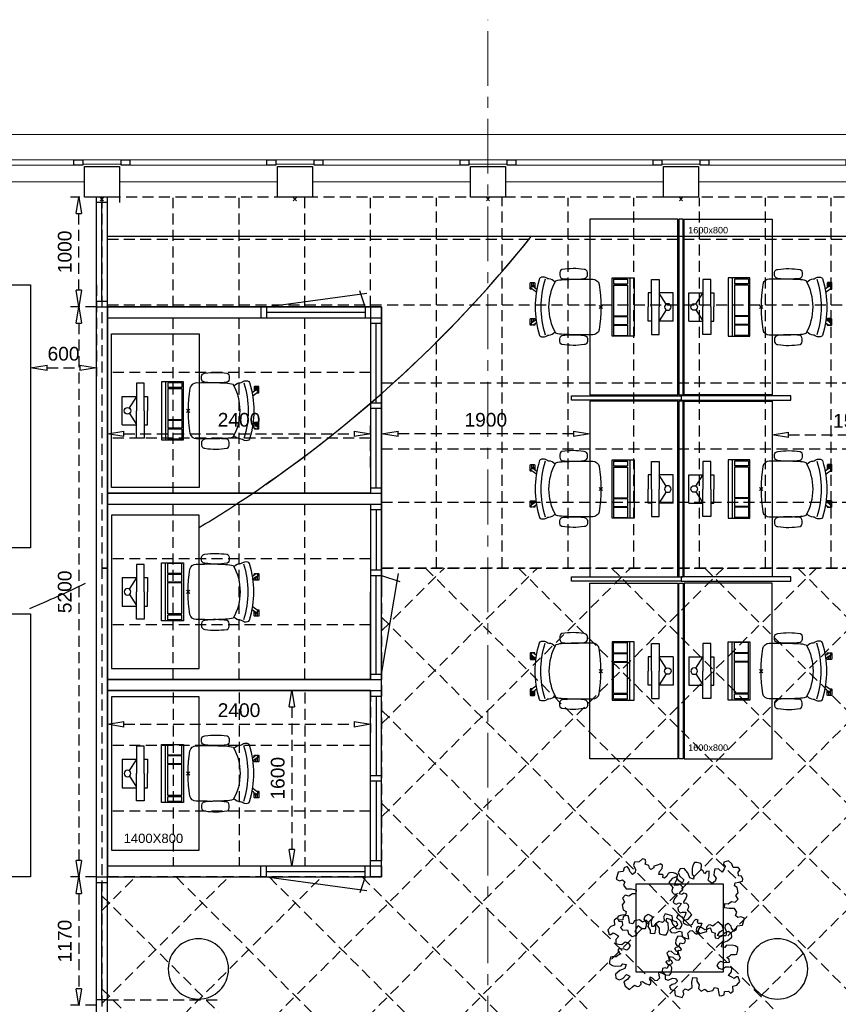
# Model space of a CAD drawing. Header units: millimetres. Extents: x 274596 to 660162, y 141333 to 298920.
# Tile 145 of 165: x 583452 to 590916, y 164143 to 173122. Entities that reach past the tile are written whole.
import ezdxf

# ---------------------------------------------------------------- set-up
doc = ezdxf.new("R2010")
doc.units = ezdxf.units.MM
doc.header["$LTSCALE"] = 400
doc.header["$PDMODE"] = 3
doc.header["$PDSIZE"] = 15
doc.linetypes.add('CENTER', pattern=[2, 1.25, -0.25, 0.25, -0.25])
doc.linetypes.add('HIDDEN', pattern=[0.375, 0.25, -0.125])
for name, color, linetype in [('-gd', 2, 'Continuous'), ('-ve', 2, 'HIDDEN'), ('inlay', 6, 'Continuous'), ('inr', 4, 'Continuous'), ('plafond', 255, 'HIDDEN'), ('plant', 114, 'Continuous'), ('plat', 5, 'Continuous'), ('sona-s008_ip0', 7, 'Continuous'), ('stramien', 1, 'CENTER'), ('symbol', 1, 'Continuous'), ('timmerwerk-ge', 150, 'Continuous'), ('timmerwerk-ve', 8, 'HIDDEN')]:
    doc.layers.add(name, color=color, linetype=linetype)
for name, color, linetype, lineweight in [('Buitenkozijnen', 140, 'Continuous', 15), ('mat-beton (ihwg)', 5, 'Continuous', 25), ('None', 7, 'Continuous', 9)]:
    doc.layers.add(name, color=color, linetype=linetype, lineweight=lineweight)
doc.styles.add('Arial', font='arial.ttf', dxfattribs={"height": 211.666667})
doc.styles.get("Standard").update_dxf_attribs({"font": 'arial.ttf'})
doc.dimstyles.new('CAL-N1-050-25', dxfattribs={"dimscale": 50, "dimtxt": 2.5, "dimasz": 3, "dimexe": 1.5, "dimexo": 0, "dimgap": 0.3, "dimtad": 0, "dimdec": 4, "dimrnd": 1, "dimdsep": 46, "dimtxsty": 'Standard', "dimblk": 'CLOSED', "dimcen": 0, "dimdle": 1.25, "dimclrt": 249, "dimadec": 0, "dimazin": 0, "dimtfac": 0.9, "dimtdec": 4, "dimtix": 1, "dimtmove": 0, "dimatfit": 3, "dimldrblk": 'CLOSED', "dimfxl": 1, "dimtvp": 1, "dimtolj": 1, "dimtzin": 0, "dimarcsym": 0})

# ---------------------------------------------------------------- blocks, each defined once
blk = doc.blocks.new('Kolom 280x320')
at = {"layer": 'mat-beton (ihwg)', "lineweight": 25}
blk.add_lwpolyline([(-300, 160), (-20, 160), (-20, -160), (-300, -160)], close=True, dxfattribs=at)
at = {"layer": 'None', "color": 92, "linetype": 'Continuous', "lineweight": 5}
blk.add_point((0, 0), dxfattribs=at)
blk = doc.blocks.new('Kolom O 550')
at = {"layer": 'mat-beton (ihwg)', "lineweight": 25}
blk.add_circle((0, 0), 275, dxfattribs=at)
blk = doc.blocks.new('Gevelpui best 1410 (2D)')
at = {"layer": 'Buitenkozijnen', "lineweight": 15}
for p, q in [((-260, 0), (-260, -1410)), ((-260, 0), (-210, 0)), ((-210, 0), (-210, -1410)), ((-260, -1410), (-210, -1410))]:
    blk.add_line(p, q, dxfattribs=at)
at = {"layer": 'Buitenkozijnen', "color": 92, "lineweight": 25}
for points in [[(-260, 0), (-210, 0), (-210, -80), (-260, -80)], [(-260, -1330), (-210, -1330), (-210, -1410), (-260, -1410)]]:
    blk.add_lwpolyline(points, close=True, dxfattribs=at)
at = {"layer": 'None', "color": 43, "linetype": 'Continuous', "lineweight": 9}
blk.add_line((-410, 15), (-410, -1425), dxfattribs=at)
blk = doc.blocks.new('SONA-S008_B2')
at = {"layer": '-gd'}
blk.add_open_spline([(-253, -509.5), (-87.8, -560.2), (87.8, -560.2), (253, -509.5)], degree=3, dxfattribs=at)
for points in [[(-206.6, -15.8), (-79.4, 5.3), (79.6, 5.3), (206.6, -15.8)], [(-253, -272.1), (-257.1, -206.8), (-252.1, -139.2), (-253, -73.9)], [(-253, -73.9), (-253.4, -51.6), (-233.1, -20.2), (-206.6, -15.8)], [(206.6, -15.8), (233.1, -20.2), (253.4, -51.6), (253, -73.9)], [(253, -73.9), (252.1, -139.2), (257.1, -206.8), (253, -272.1)], [(-342.5, -153.6), (-353.5, -221.1), (-351.5, -287.6), (-342.5, -355.4)], [(-325.3, -126.1), (-337, -131.7), (-340.4, -140.8), (-342.5, -153.6)], [(-277.9, -126.1), (-287.8, -121.3), (-315.3, -121.3), (-325.3, -126.1)], [(-260.7, -153.6), (-262.7, -140.8), (-266.2, -131.7), (-277.9, -126.1)], [(-260.7, -355.4), (-251.6, -287.6), (-249.7, -221.1), (-260.7, -153.6)], [(260.6, -355.4), (251.6, -287.6), (249.7, -221.1), (260.6, -153.6)], [(260.6, -153.6), (262.7, -140.8), (266.2, -131.7), (277.9, -126.1)], [(277.9, -126.1), (287.8, -121.3), (315.3, -121.3), (325.3, -126.1)], [(325.3, -126.1), (337, -131.7), (340.4, -140.8), (342.5, -153.6)], [(342.5, -153.6), (353.4, -221.1), (351.5, -287.6), (342.5, -355.4)], [(-342.5, -355.4), (-341.5, -363), (-333.6, -369.9), (-326.1, -371.8)], [(-277, -371.8), (-269.5, -369.9), (-261.7, -363), (-260.7, -355.4)], [(-250.7, -332.5), (-253.1, -331.7), (-255.4, -330.9), (-257.6, -330.2)], [(-255.2, -303.9), (-254.1, -304.3), (-252.9, -304.7), (-251.7, -305.1)], [(-238.9, -411.5), (-253, -365.7), (-250.2, -318.7), (-253, -272.1)], [(253, -272.1), (250.2, -318.7), (253, -365.7), (238.9, -411.5)], [(256.9, -323.2), (255, -323.8), (253.1, -324.4), (251, -325.1)], [(251.9, -297.7), (252.9, -297.4), (253.8, -297.1), (254.7, -296.8)], [(277, -371.8), (269.5, -369.9), (261.7, -363), (260.6, -355.4)], [(342.5, -355.4), (341.5, -363), (333.6, -369.9), (326.1, -371.8)], [(-326.1, -371.8), (-310.3, -375.7), (-292.8, -375.7), (-277, -371.8)], [(-227.3, -418.1), (-247.1, -436.6), (-255.7, -455.2), (-255.5, -473.7)], [(238.9, -411.5), (95.4, -494.5), (-95.5, -494.5), (-238.9, -411.5)], [(255.5, -473.7), (255.7, -455.2), (247.1, -436.6), (227.3, -418.1)], [(326.1, -371.8), (310.3, -375.7), (292.8, -375.7), (277, -371.8)], [(-272.1, -515.2), (-274.4, -533.8), (-273.7, -555.7), (-258.6, -560.1)], [(-255.5, -473.7), (-255.4, -489), (-270.3, -500.1), (-272.1, -515.2)], [(272.1, -515.2), (270.3, -500.1), (255.4, -489), (255.5, -473.7)], [(258.6, -560.1), (273.7, -555.6), (274.4, -533.8), (272.1, -515.2)], [(-258.6, -560.1), (-77.4, -613.6), (78.8, -613.6), (258.6, -560.1)], [(-222.4, -606.9), (-222.4, -604.9), (-220.7, -603.3), (-218.7, -603.3)], [(-222.4, -615.1), (-222.4, -615.1), (-222.4, -606.9), (-222.4, -606.9)], [(-218.8, -615.1), (-218.8, -615.1), (-222.4, -615.1), (-222.4, -615.1)], [(-222.4, -629.9), (-222.4, -629.9), (-222.4, -618.1), (-222.4, -618.1)], [(-222.4, -618.1), (-222.4, -618.1), (-198.5, -618.1), (-198.5, -618.1)], [(-198.5, -615.1), (-198.5, -615.1), (-218.8, -615.1), (-218.8, -615.1)], [(-218.7, -603.3), (-218.7, -603.3), (-192, -603.3), (-176.8, -603.3)], [(-198.5, -618.1), (-198.5, -618.1), (-198.5, -615.1), (-198.5, -615.1)], [(-198.5, -615.1), (-198.5, -615.1), (-186.7, -615.2), (-186.7, -615.2)], [(-198.5, -618.1), (-198.5, -618.1), (-189.1, -618.2), (-187.1, -618.2)], [(-182.7, -633.4), (-188.4, -629.2), (-189.7, -621.1), (-185.5, -615.4)], [(-185.4, -615.2), (-186.2, -615.2), (-186.7, -615.2), (-186.7, -615.2)], [(-186.7, -615.2), (-186.7, -615.2), (-186.7, -616.4), (-186.7, -617.3)], [(-185.5, -615.4), (-185.5, -615.4), (-176.5, -602.9), (-162.6, -583.8)], [(-134.5, -588.9), (-152.4, -613.6), (-164.7, -630.5), (-164.7, -630.5)], [(-162.8, -628), (-162.8, -629.2), (-162.8, -630.1), (-162.8, -630.1)], [(106.4, -606.6), (106.4, -604.6), (108, -603), (110, -603)], [(106.4, -614.8), (106.4, -614.8), (106.4, -606.6), (106.4, -606.6)], [(110.1, -614.8), (110.1, -614.8), (106.4, -614.8), (106.4, -614.8)], [(106.4, -629.7), (106.4, -629.7), (106.4, -617.8), (106.4, -617.8)], [(106.4, -617.8), (106.4, -617.8), (130.3, -617.8), (130.3, -617.8)], [(110, -603), (110, -603), (115.6, -603), (123.1, -603)], [(130.3, -614.8), (130.3, -614.8), (110.1, -614.8), (110.1, -614.8)], [(143.1, -630.4), (143.1, -630.4), (131.8, -614.9), (115.2, -592)], [(130.3, -617.8), (130.3, -617.8), (130.3, -614.8), (130.3, -614.8)], [(130.3, -614.8), (130.3, -614.8), (130.9, -614.8), (131.7, -614.8)], [(130.3, -617.8), (130.3, -617.8), (131.9, -617.8), (133.9, -617.8)], [(143.7, -587.5), (156, -604.4), (163.9, -615.2), (163.9, -615.2)], [(154.9, -602.9), (159.4, -602.9), (162.3, -602.9), (162.3, -602.9)], [(163.9, -615.2), (168.1, -621), (166.8, -629.1), (161.1, -633.2)], [(162.3, -602.9), (164.4, -602.9), (166, -604.6), (166, -606.6)], [(166, -614.8), (166, -614.8), (164.6, -614.8), (163.5, -614.8)], [(165.3, -617.8), (165.8, -617.8), (166, -617.8), (166, -617.8)], [(166, -606.6), (166, -606.6), (166, -614.8), (166, -614.8)], [(166, -617.8), (166, -617.8), (166, -618.6), (166, -619.9)], [(166, -625.7), (166, -627.8), (166, -629.6), (166, -629.6)], [(-222.5, -641.1), (-222.5, -641.1), (-222.4, -632.9), (-222.4, -632.9)], [(-218.8, -644.8), (-220.8, -644.8), (-222.5, -643.1), (-222.5, -641.1)], [(-198.6, -630), (-198.6, -630), (-222.4, -629.9), (-222.4, -629.9)], [(-222.4, -632.9), (-222.4, -632.9), (-218.8, -632.9), (-218.8, -632.9)], [(-218.8, -632.9), (-218.8, -632.9), (-198.6, -633), (-198.6, -633)], [(-166.5, -644.9), (-166.5, -644.9), (-218.8, -644.8), (-218.8, -644.8)], [(-198.6, -633), (-198.6, -633), (-198.6, -630), (-198.6, -630)], [(-198.6, -630), (-198.6, -630), (-186.7, -630), (-186.7, -630)], [(-198.6, -633), (-198.6, -633), (-186.7, -633), (-186.7, -633)], [(-185.9, -630), (-186.4, -630), (-186.7, -630), (-186.7, -630)], [(-186.7, -630), (-186.7, -630), (-186.7, -633), (-186.7, -633)], [(-186.7, -633), (-186.7, -633), (-185.3, -633), (-183.1, -633)], [(-164.7, -630.5), (-168.8, -636.2), (-176.9, -637.5), (-182.7, -633.4)], [(-182.7, -633.4), (-182.7, -633.4), (-182.7, -633.4), (-182.7, -633.4)], [(-167.1, -633), (-166.7, -633), (-166.5, -633), (-166.5, -633)], [(-166.5, -633), (-166.5, -633), (-162.9, -633.1), (-162.9, -633.1)], [(-162.9, -641.3), (-162.9, -643.3), (-164.5, -644.9), (-166.5, -644.9)], [(-162.8, -630.1), (-162.8, -630.1), (-163.4, -630.1), (-164.4, -630)], [(-162.9, -633.1), (-162.9, -633.1), (-162.9, -641.3), (-162.9, -641.3)], [(130.3, -629.6), (130.3, -629.6), (106.4, -629.7), (106.4, -629.7)], [(106.4, -640.9), (106.4, -640.9), (106.4, -632.7), (106.4, -632.7)], [(106.4, -632.7), (106.4, -632.7), (110.1, -632.7), (110.1, -632.7)], [(110.1, -644.5), (108.1, -644.5), (106.5, -642.9), (106.4, -640.9)], [(110.1, -632.7), (110.1, -632.7), (130.3, -632.6), (130.3, -632.6)], [(162.4, -644.4), (162.4, -644.4), (110.1, -644.5), (110.1, -644.5)], [(130.3, -632.6), (130.3, -632.6), (130.3, -629.6), (130.3, -629.6)], [(130.3, -629.6), (130.3, -629.6), (142.1, -629.6), (142.1, -629.6)], [(130.3, -632.6), (130.3, -632.6), (142.2, -632.6), (142.2, -632.6)], [(142.5, -629.6), (142.3, -629.6), (142.1, -629.6), (142.1, -629.6)], [(142.1, -629.6), (142.1, -629.6), (142.2, -632.6), (142.2, -632.6)], [(142.2, -632.6), (142.2, -632.6), (143.3, -632.6), (145.1, -632.6)], [(161.1, -633.2), (155.3, -637.4), (147.2, -636.1), (143.1, -630.4)], [(161.1, -633.2), (161.1, -633.2), (161.1, -633.2), (161.1, -633.2)], [(161.8, -632.6), (162.2, -632.6), (162.4, -632.6), (162.4, -632.6)], [(162.4, -632.6), (162.4, -632.6), (166, -632.6), (166, -632.6)], [(166, -640.8), (166, -642.8), (164.4, -644.4), (162.4, -644.4)], [(166, -629.6), (166, -629.6), (165.4, -629.6), (164.4, -629.6)], [(166, -632.6), (166, -632.6), (166, -640.8), (166, -640.8)]]:
    blk.add_open_spline(points, degree=3)
at = {"layer": 'sona-s008_ip0'}
blk.add_point((0, 0), dxfattribs=at)
blk = doc.blocks.new('SYMB-CMP4_B2')
for p, q in [((-130, 558.1), (130, 558.1)), ((-130, 558.1), (-130, 428.1)), ((130, 558.1), (130, 428.1)), ((-25.3, 491.9), (-125, 428.1)), ((25.3, 491.9), (125, 428.1)), ((-250, 358.1), (-250, 428.1)), ((-250, 428.1), (0, 428.1)), ((250, 428.1), (0, 428.1)), ((250, 358.1), (250, 428.1)), ((0, 358.1), (-250, 358.1)), ((-130, 358.1), (-130, 328.1)), ((-130, 328.1), (0, 328.1)), ((0, 358.1), (250, 358.1)), ((130, 328.1), (0, 328.1)), ((130, 358.1), (130, 328.1)), ((265, 200), (-265, 200)), ((-265, 200), (-265, 0)), ((265, 0), (265, 200)), ((265, 162.9), (-265, 162.9)), ((-166.8, 141.5), (-259.7, 141.5)), ((-259.7, 12.9), (-259.7, 141.5)), ((-166.8, 12.9), (-166.8, 141.5)), ((-88, 141.5), (-159.1, 141.5)), ((-159.1, 12.9), (-159.1, 141.5)), ((-88, 12.9), (-88, 141.5)), ((200.4, 141.5), (-81.5, 141.5)), ((-81.5, 12.9), (-81.5, 141.5)), ((200.4, 12.9), (200.4, 141.5)), ((254.7, 141.5), (212.3, 141.5)), ((212.3, 12.9), (212.3, 141.5)), ((254.7, 12.9), (254.7, 141.5)), ((-265, 0), (265, 0)), ((-166.8, 12.9), (-259.7, 12.9)), ((-88, 12.9), (-159.1, 12.9)), ((200.4, 12.9), (-81.5, 12.9)), ((254.7, 12.9), (212.3, 12.9))]:
    blk.add_line(p, q)
blk.add_circle((0, 508.1), 30)
blk = doc.blocks.new('SYMB-BM02_B2')
at = {"layer": 'plant'}
blk.add_lwpolyline([(98, 356), (66, 371), (46, 367), (23, 344), (26, 317), (5, 314), (-27, 337), (-68, 353), (-84, 340), (-93, 315), (-77, 290), (-84, 262), (-106, 274), (-134, 301), (-166, 298), (-190, 273), (-184, 246), (-181, 209), (-209, 214), (-256, 237), (-302, 241), (-315, 221), (-325, 198), (-329, 157), (-315, 134), (-286, 119), (-263, 95), (-270, 73), (-298, 80), (-306, 68), (-307, 29), (-341, 38), (-375, 66), (-406, 70), (-427, 48), (-413, 13), (-402, -28), (-381, -27), (-361, -62), (-377, -76), (-407, -84), (-423, -126), (-448, -119), (-475, -126), (-482, -158), (-448, -194), (-447, -249), (-411, -258), (-363, -237), (-327, -242), (-307, -272), (-338, -303), (-366, -308), (-398, -333), (-381, -365), (-338, -377), (-336, -406), (-332, -436), (-252, -458), (-234, -418), (-243, -383), (-220, -358), (-184, -372), (-140, -344), (-141, -283), (-132, -230), (-84, -233), (-86, -271), (-59, -312), (-68, -354), (-36, -386), (7, -361), (39, -388), (98, -377), (116, -344), (153, -351), (160, -393), (171, -436), (193, -440), (228, -426), (230, -390), (275, -385), (300, -408), (328, -386), (326, -329), (369, -315), (403, -276), (387, -222), (366, -221), (339, -240), (312, -226), (275, -205), (309, -165), (312, -121), (278, -112), (241, -110), (205, -137), (171, -126), (146, -92), (166, -59), (184, -44), (228, -57), (285, -55), (282, -25), (255, -2), (285, 14), (305, 34), (353, 32), (371, 38), (382, 84), (382, 111), (350, 130), (317, 139), (248, 136), (232, 114), (194, 121), (209, 166), (266, 187), (314, 230), (310, 274), (271, 296), (232, 280), (187, 233), (150, 251), (176, 290), (219, 319), (203, 365), (155, 404), (121, 376), (98, 356)], dxfattribs=at)
blk = doc.blocks.new('_CLOSED')
at = {"color": 0, "linetype": 'ByBlock'}
for p, q in [((-1, 0.167), (0, 0)), ((-1, 0.167), (-1, -0.167)), ((0, 0), (-1, -0.167))]:
    blk.add_line(p, q, dxfattribs=at)
blk = doc.blocks.new('*D1719')
at = {"layer": '-ve', "color": 0, "lineweight": -2, "transparency": 16777216}
for p, q in [((143822.3, 23933.7), (143822.3, 23551.2)), ((146222.3, 23933.7), (146222.3, 23551.2)), ((143972.3, 23626.2), (146072.3, 23626.2))]:
    blk.add_line(p, q, dxfattribs=at)
at = {"layer": 'Defpoints', "color": 0, "transparency": 16777216}
for p in [(143822.3, 23933.7), (146222.3, 23933.7), (146222.3, 23626.2)]:
    blk.add_point(p, dxfattribs=at)
at = {"layer": '-ve', "color": 0, "lineweight": -2, "transparency": 16777216, "xscale": 150, "yscale": 150, "zscale": 150, "rotation": 180}
blk.add_blockref('_CLOSED', (143822.3, 23626.2), dxfattribs=at)
at = {"layer": '-ve', "color": 0, "lineweight": -2, "transparency": 16777216, "xscale": 150, "yscale": 150, "zscale": 150}
blk.add_blockref('_CLOSED', (146222.3, 23626.2), dxfattribs=at)
at = {"layer": '-ve', "color": 249, "transparency": 16777216, "insert": (145022.3, 23753.9), "char_height": 125, "attachment_point": 5}
blk.add_mtext('\\A1;2400', dxfattribs=at)
blk = doc.blocks.new('*D1720')
at = {"layer": '-ve', "color": 0, "lineweight": -2, "transparency": 16777216}
for p, q in [((145406.5, 23933.7), (145578.3, 23933.7)), ((145503.3, 23783.7), (145503.3, 22483.7)), ((145406.5, 22333.7), (145578.3, 22333.7))]:
    blk.add_line(p, q, dxfattribs=at)
at = {"layer": 'Defpoints', "color": 0, "transparency": 16777216}
for p in [(145406.5, 23933.7), (145406.5, 22333.7), (145503.3, 22333.7)]:
    blk.add_point(p, dxfattribs=at)
at = {"layer": '-ve', "color": 0, "lineweight": -2, "transparency": 16777216, "xscale": 150, "yscale": 150, "zscale": 150}
for p, rotation in [((145503.3, 23933.7), 90), ((145503.3, 22333.7), 270)]:
    blk.add_blockref('_CLOSED', p, dxfattribs=dict(at, rotation=rotation))
at = {"layer": '-ve', "color": 249, "transparency": 16777216, "insert": (145375.7, 23133.7), "char_height": 125, "attachment_point": 5, "rotation": 90}
blk.add_mtext('\\A1;1600', dxfattribs=at)
blk = doc.blocks.new('*D1721')
at = {"layer": '-ve', "color": 0, "lineweight": -2, "transparency": 16777216}
for p, q in [((143822.3, 25966.8), (143822.3, 26349.4)), ((146222.3, 25966.8), (146222.3, 26349.4)), ((143972.3, 26274.4), (146072.3, 26274.4))]:
    blk.add_line(p, q, dxfattribs=at)
at = {"layer": 'Defpoints', "color": 0, "transparency": 16777216}
for p in [(146222.3, 26274.4), (143822.3, 25966.8), (146222.3, 25966.8)]:
    blk.add_point(p, dxfattribs=at)
at = {"layer": '-ve', "color": 0, "lineweight": -2, "transparency": 16777216, "xscale": 150, "yscale": 150, "zscale": 150, "rotation": 180}
blk.add_blockref('_CLOSED', (143822.3, 26274.4), dxfattribs=at)
at = {"layer": '-ve', "color": 0, "lineweight": -2, "transparency": 16777216, "xscale": 150, "yscale": 150, "zscale": 150}
blk.add_blockref('_CLOSED', (146222.3, 26274.4), dxfattribs=at)
at = {"layer": '-ve', "color": 249, "transparency": 16777216, "insert": (145022.3, 26402), "char_height": 125, "attachment_point": 5}
blk.add_mtext('\\A1;2400', dxfattribs=at)
blk = doc.blocks.new('*D1722')
at = {"layer": '-ve', "color": 0, "lineweight": -2, "transparency": 16777216}
for p, q in [((143722.3, 27433.7), (143486.3, 27433.7)), ((143561.3, 27283.7), (143561.3, 22383.7)), ((143722.3, 22233.7), (143486.3, 22233.7))]:
    blk.add_line(p, q, dxfattribs=at)
at = {"layer": 'Defpoints', "color": 0, "transparency": 16777216}
for p in [(143722.3, 27433.7), (143561.3, 22233.7), (143722.3, 22233.7)]:
    blk.add_point(p, dxfattribs=at)
at = {"layer": '-ve', "color": 0, "lineweight": -2, "transparency": 16777216, "xscale": 150, "yscale": 150, "zscale": 150}
for p, rotation in [((143561.3, 27433.7), 90), ((143561.3, 22233.7), 270)]:
    blk.add_blockref('_CLOSED', p, dxfattribs=dict(at, rotation=rotation))
at = {"layer": '-ve', "color": 249, "transparency": 16777216, "insert": (143433.7, 24833.7), "char_height": 125, "attachment_point": 5, "rotation": 90}
blk.add_mtext('\\A1;5200', dxfattribs=at)
blk = doc.blocks.new('*D1723')
at = {"layer": '-ve', "color": 0, "lineweight": -2, "transparency": 16777216}
for p, q in [((143722.3, 28434.2), (143486.3, 28434.2)), ((143561.3, 27583.7), (143561.3, 28284.2)), ((143722.3, 27433.7), (143486.3, 27433.7))]:
    blk.add_line(p, q, dxfattribs=at)
at = {"layer": 'Defpoints', "color": 0, "transparency": 16777216}
for p in [(143561.3, 28434.2), (143722.3, 28434.2), (143722.3, 27433.7)]:
    blk.add_point(p, dxfattribs=at)
at = {"layer": '-ve', "color": 0, "lineweight": -2, "transparency": 16777216, "xscale": 150, "yscale": 150, "zscale": 150}
for p, rotation in [((143561.3, 28434.2), 90), ((143561.3, 27433.7), 270)]:
    blk.add_blockref('_CLOSED', p, dxfattribs=dict(at, rotation=rotation))
at = {"layer": '-ve', "color": 249, "transparency": 16777216, "insert": (143433.7, 27934), "char_height": 125, "attachment_point": 5, "rotation": 90}
blk.add_mtext('\\A1;1000', dxfattribs=at)
blk = doc.blocks.new('*D1725')
at = {"layer": '-ve', "color": 0, "lineweight": -2, "transparency": 16777216}
for p, q in [((143122.3, 27633.7), (143122.3, 26801.5)), ((143722.3, 27633.7), (143722.3, 26801.5)), ((143272.3, 26876.5), (143572.3, 26876.5))]:
    blk.add_line(p, q, dxfattribs=at)
at = {"layer": 'Defpoints', "color": 0, "transparency": 16777216}
for p in [(143122.3, 27633.7), (143722.3, 27633.7), (143722.3, 26876.5)]:
    blk.add_point(p, dxfattribs=at)
at = {"layer": '-ve', "color": 0, "lineweight": -2, "transparency": 16777216, "xscale": 150, "yscale": 150, "zscale": 150, "rotation": 180}
blk.add_blockref('_CLOSED', (143122.3, 26876.5), dxfattribs=at)
at = {"layer": '-ve', "color": 0, "lineweight": -2, "transparency": 16777216, "xscale": 150, "yscale": 150, "zscale": 150}
blk.add_blockref('_CLOSED', (143722.3, 26876.5), dxfattribs=at)
at = {"layer": '-ve', "color": 249, "transparency": 16777216, "insert": (143422.3, 27004.2), "char_height": 125, "attachment_point": 5}
blk.add_mtext('\\A1;600', dxfattribs=at)
blk = doc.blocks.new('*D1726')
at = {"layer": '-ve', "color": 0, "lineweight": -2, "transparency": 16777216}
for p, q in [((143722.3, 27433.7), (143486.3, 27433.7)), ((143561.3, 27283.7), (143561.3, 22383.7)), ((143722.3, 22233.7), (143486.3, 22233.7))]:
    blk.add_line(p, q, dxfattribs=at)
at = {"layer": 'Defpoints', "color": 0, "transparency": 16777216}
for p in [(143722.3, 27433.7), (143561.3, 22233.7), (143722.3, 22233.7)]:
    blk.add_point(p, dxfattribs=at)
at = {"layer": '-ve', "color": 0, "lineweight": -2, "transparency": 16777216, "xscale": 150, "yscale": 150, "zscale": 150}
for p, rotation in [((143561.3, 27433.7), 90), ((143561.3, 22233.7), 270)]:
    blk.add_blockref('_CLOSED', p, dxfattribs=dict(at, rotation=rotation))
at = {"layer": '-ve', "color": 249, "transparency": 16777216, "insert": (143433.7, 24833.7), "char_height": 125, "attachment_point": 5, "rotation": 90}
blk.add_mtext('\\A1;5200', dxfattribs=at)
blk = doc.blocks.new('*D1727')
at = {"layer": '-ve', "color": 0, "lineweight": -2, "transparency": 16777216}
for p, q in [((143722.3, 28434.2), (143486.3, 28434.2)), ((143561.3, 27583.7), (143561.3, 28284.2)), ((143722.3, 27433.7), (143486.3, 27433.7))]:
    blk.add_line(p, q, dxfattribs=at)
at = {"layer": 'Defpoints', "color": 0, "transparency": 16777216}
for p in [(143561.3, 28434.2), (143722.3, 28434.2), (143722.3, 27433.7)]:
    blk.add_point(p, dxfattribs=at)
at = {"layer": '-ve', "color": 0, "lineweight": -2, "transparency": 16777216, "xscale": 150, "yscale": 150, "zscale": 150}
for p, rotation in [((143561.3, 28434.2), 90), ((143561.3, 27433.7), 270)]:
    blk.add_blockref('_CLOSED', p, dxfattribs=dict(at, rotation=rotation))
at = {"layer": '-ve', "color": 249, "transparency": 16777216, "insert": (143433.7, 27933.9), "char_height": 125, "attachment_point": 5, "rotation": 90}
blk.add_mtext('\\A1;1000', dxfattribs=at)
blk = doc.blocks.new('*D1728')
at = {"layer": '-ve', "color": 0, "lineweight": -2, "transparency": 16777216}
for p, q in [((143722.3, 22233.7), (143486.3, 22233.7)), ((143561.3, 22083.7), (143561.3, 21214.1)), ((143722.3, 21064.1), (143486.3, 21064.1))]:
    blk.add_line(p, q, dxfattribs=at)
at = {"layer": 'Defpoints', "color": 0, "transparency": 16777216}
for p in [(143722.3, 22233.7), (143561.3, 21064.1), (143722.3, 21064.1)]:
    blk.add_point(p, dxfattribs=at)
at = {"layer": '-ve', "color": 0, "lineweight": -2, "transparency": 16777216, "xscale": 150, "yscale": 150, "zscale": 150}
for p, rotation in [((143561.3, 22233.7), 90), ((143561.3, 21064.1), 270)]:
    blk.add_blockref('_CLOSED', p, dxfattribs=dict(at, rotation=rotation))
at = {"layer": '-ve', "color": 249, "transparency": 16777216, "insert": (143433.7, 21648.9), "char_height": 125, "attachment_point": 5, "rotation": 90}
blk.add_mtext('\\A1;1170', dxfattribs=at)
blk = doc.blocks.new('*D1732')
at = {"layer": '-ve', "color": 0, "lineweight": -2, "transparency": 16777216}
for p, q in [((143122.3, 27633.7), (143122.3, 26801.5)), ((143722.3, 27633.7), (143722.3, 26801.5)), ((143272.3, 26876.5), (143572.3, 26876.5))]:
    blk.add_line(p, q, dxfattribs=at)
at = {"layer": 'Defpoints', "color": 0, "transparency": 16777216}
for p in [(143122.3, 27633.7), (143722.3, 27633.7), (143722.3, 26876.5)]:
    blk.add_point(p, dxfattribs=at)
at = {"layer": '-ve', "color": 0, "lineweight": -2, "transparency": 16777216, "xscale": 150, "yscale": 150, "zscale": 150, "rotation": 180}
blk.add_blockref('_CLOSED', (143122.3, 26876.5), dxfattribs=at)
at = {"layer": '-ve', "color": 0, "lineweight": -2, "transparency": 16777216, "xscale": 150, "yscale": 150, "zscale": 150}
blk.add_blockref('_CLOSED', (143722.3, 26876.5), dxfattribs=at)
at = {"layer": '-ve', "color": 249, "transparency": 16777216, "insert": (143422.3, 27004.1), "char_height": 125, "attachment_point": 5}
blk.add_mtext('\\A1;600', dxfattribs=at)
blk = doc.blocks.new('*D1733')
at = {"layer": '-ve', "color": 0, "lineweight": -2, "transparency": 16777216}
for p, q in [((149882.3, 26321.7), (149882.3, 26190.1)), ((151382.3, 26321.7), (151382.3, 26190.1)), ((150032.3, 26265.1), (151232.3, 26265.1))]:
    blk.add_line(p, q, dxfattribs=at)
at = {"layer": 'Defpoints', "color": 0, "transparency": 16777216}
for p in [(149882.3, 26321.7), (151382.3, 26321.7), (151382.3, 26265.1)]:
    blk.add_point(p, dxfattribs=at)
at = {"layer": '-ve', "color": 0, "lineweight": -2, "transparency": 16777216, "xscale": 150, "yscale": 150, "zscale": 150, "rotation": 180}
blk.add_blockref('_CLOSED', (149882.3, 26265.1), dxfattribs=at)
at = {"layer": '-ve', "color": 0, "lineweight": -2, "transparency": 16777216, "xscale": 150, "yscale": 150, "zscale": 150}
blk.add_blockref('_CLOSED', (151382.3, 26265.1), dxfattribs=at)
at = {"layer": '-ve', "color": 249, "transparency": 16777216, "insert": (150632.3, 26392.7), "char_height": 125, "attachment_point": 5}
blk.add_mtext('\\A1;1500', dxfattribs=at)
blk = doc.blocks.new('*D1734')
at = {"layer": '-ve', "color": 0, "lineweight": -2, "transparency": 16777216}
for p, q in [((146322.3, 26349.9), (146322.3, 26199.4)), ((148222.3, 26349.9), (148222.3, 26199.4)), ((148072.3, 26274.4), (146472.3, 26274.4))]:
    blk.add_line(p, q, dxfattribs=at)
at = {"layer": 'Defpoints', "color": 0, "transparency": 16777216}
for p in [(146322.3, 26349.9), (148222.3, 26349.9), (146322.3, 26274.4)]:
    blk.add_point(p, dxfattribs=at)
at = {"layer": '-ve', "color": 0, "lineweight": -2, "transparency": 16777216, "xscale": 150, "yscale": 150, "zscale": 150}
for p, rotation in [((146322.3, 26274.4), 180.0000000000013), ((148222.3, 26274.4), 1.358912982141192e-12)]:
    blk.add_blockref('_CLOSED', p, dxfattribs=dict(at, rotation=rotation))
at = {"layer": '-ve', "color": 249, "transparency": 16777216, "insert": (147272.3, 26402), "char_height": 125, "attachment_point": 5}
blk.add_mtext('\\A1;1900', dxfattribs=at)
blk = doc.blocks.new('plat02')
at = {"layer": 'Buitenkozijnen', "color": 43, "linetype": 'Continuous', "lineweight": 9, "flags": 128}
blk.add_lwpolyline([(175, 15718.78315), (175, 15738.78315), (27490, 15738.78315), (27490, 15508.82378)], dxfattribs=at)
at = {"layer": 'Buitenkozijnen', "lineweight": 15}
for points in [[(8625, 15468.78315), (8625, 15508.82378), (8975, 15508.82378), (8975, 15468.78315)], [(10385, 15468.78315), (10385, 15508.82378), (10735, 15508.82378), (10735, 15468.78315)], [(12145, 15468.78315), (12145, 15508.82378), (12495, 15508.82378), (12495, 15468.78315)], [(13905, 15468.78315), (13905, 15508.82378), (14255, 15508.82378), (14255, 15468.78315)]]:
    blk.add_lwpolyline(points, close=True, dxfattribs=at)
at = {"layer": 'inlay'}
blk.add_line((27120, 14808.82378), (8850, 14808.82378), dxfattribs=at)
for centre, start, end in [((3740.47083, 21992.60535), 303.218115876, 321.320875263), ((3740.47083, 21992.60535), 304.753720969, 321.320875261), ((3740.47083, 21992.60535), 301.14592237, 303.869456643), ((3640.47083, 21992.60535), 293.064986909, 295.836694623)]:
    blk.add_arc(centre, 11494.81798, start, end, dxfattribs=at)
at = {"layer": 'inr'}
for points in [[(14050, 13366.10944), (14050, 14966.10944), (13250, 14966.10944), (13250, 13366.10944)], [(14060, 14966.10944), (14060, 13366.10944), (14100, 13366.10944), (14100, 14966.10944)], [(14110, 13366.10944), (14110, 14966.10944), (14910, 14966.10944), (14910, 13366.10944)], [(8885.81435, 12520.00288), (8885.81435, 13920.00288), (9685.81435, 13920.00288), (9685.81435, 12520.00288)], [(13080, 13356.10944), (14080, 13356.10944), (14080, 13316.10944), (13080, 13316.10944)], [(14050, 11706.10944), (14050, 13306.10944), (13250, 13306.10944), (13250, 11706.10944)], [(14060, 13306.10944), (14060, 11706.10944), (14100, 11706.10944), (14100, 13306.10944)], [(15080, 13356.10944), (14080, 13356.10944), (14080, 13316.10944), (15080, 13316.10944)], [(14110, 11706.10944), (14110, 13306.10944), (14910, 13306.10944), (14910, 11706.10944)], [(8885.81435, 12268.34888), (8885.81435, 10868.34888), (9685.81435, 10868.34888), (9685.81435, 12268.34888)], [(13080, 11706.10944), (14080, 11706.10944), (14080, 11666.10944), (13080, 11666.10944)], [(15080, 11706.10944), (14080, 11706.10944), (14080, 11666.10944), (15080, 11666.10944)], [(14050, 11646.10944), (14050, 10046.10944), (13250, 10046.10944), (13250, 11646.10944)], [(14060, 10046.10944), (14060, 11646.10944), (14100, 11646.10944), (14100, 10046.10944)], [(14110, 11646.10944), (14110, 10046.10944), (14910, 10046.10944), (14910, 11646.10944)], [(8885.81435, 10612.34888), (8885.81435, 9212.34888), (9685.81435, 9212.34888), (9685.81435, 10612.34888)], [(14468.02748, 8102.67064), (14468.02748, 8902.67064), (13668.02748, 8902.67064), (13668.02748, 8102.67064)]]:
    blk.add_lwpolyline(points, close=True, dxfattribs=at)
at = {"layer": 'plat'}
for p, q in [((8750, 2298.74251), (8750, 15168.78315)), ((8850, 15118.78315), (8750, 15118.78315)), ((8850, 15118.78315), (8750, 15118.78315)), ((8850, 15118.74251), (8750, 15118.74251)), ((8800, 14218.34888), (8800, 15118.78315)), ((8800, 14218.30825), (8800, 15118.74251)), ((8850, 2298.74251), (8850, 15168.78315)), ((10300, 14168.34888), (11215.27788, 14293.40747)), ((11200, 14168.34888), (11151.98073, 14312.32648)), ((8750, 14218.34888), (8850, 14218.34888)), ((8750, 14218.30825), (8850, 14218.30825)), ((8750, 14168.34888), (11350, 14168.34888)), ((8750, 14168.30825), (11350, 14168.30825)), ((10250, 14168.34888), (10250, 14068.34888)), ((10300, 14168.34888), (10300, 14068.34888)), ((10300, 14118.34888), (11200, 14118.34888)), ((11200, 14168.34888), (11200, 14068.34888)), ((11250, 14168.34888), (11250, 12468.34888)), ((11250, 14168.34888), (11250, 12468.34888)), ((11350, 14168.34888), (11350, 11568.34888)), ((8850, 14068.34888), (11350, 14068.34888)), ((11250, 14018.34888), (11350, 14018.34888)), ((11300, 13293.34888), (11300, 14018.34888)), ((11250, 13293.34888), (11350, 13293.34888)), ((11250, 13243.34888), (11350, 13243.34888)), ((11300, 12518.34888), (11300, 13243.34888)), ((11250, 12518.34888), (11350, 12518.34888)), ((11250, 12518.34888), (11350, 12518.34888)), ((8850, 12468.34888), (11350, 12468.34888)), ((8850, 12368.34888), (11350, 12368.34888)), ((11250, 12368.34888), (11250, 11568.34888)), ((11250, 12318.34888), (11350, 12318.34888)), ((11300, 12318.34888), (11300, 11768.34888)), ((11250, 11768.34888), (11350, 11768.34888)), ((11250, 11718.34888), (11350, 11718.34888)), ((11300, 10818.34888), (11300, 11718.34888)), ((11350, 10818.34888), (11503.47938, 11735.55341)), ((11350, 11718.34888), (11515.57582, 11663.42628)), ((11250, 10768.34888), (11250, 11568.34888)), ((11350, 8968.34888), (11350, 11568.34888)), ((11250, 10818.34888), (11350, 10818.34888)), ((8850, 10768.34888), (11350, 10768.34888)), ((8850, 10668.34888), (11350, 10668.34888)), ((11250, 8968.34888), (11250, 10668.34888)), ((11250, 10618.34888), (11350, 10618.34888)), ((11300, 10618.34888), (11300, 9893.34888)), ((11250, 9893.34888), (11350, 9893.34888)), ((11250, 9843.34888), (11350, 9843.34888)), ((11300, 9843.34888), (11300, 9118.34888)), ((11250, 9118.34888), (11350, 9118.34888)), ((8850, 9068.34888), (11350, 9068.34888)), ((10250, 8968.34888), (10250, 9068.34888)), ((10300, 8968.34888), (10300, 9068.34888)), ((10300, 9018.34888), (11200, 9018.34888)), ((11200, 8968.34888), (11200, 9068.34888)), ((8750, 8968.34888), (11350, 8968.34888)), ((8750, 8918.34888), (8850, 8918.34888)), ((8800, 7848.74251), (8800, 8918.30825)), ((10300, 8968.34888), (11215.27788, 8843.2903)), ((11200, 8968.34888), (11151.98073, 8824.37129)), ((8850, 7848.74251), (8750, 7848.74251))]:
    blk.add_line(p, q, dxfattribs=at)
at = {"layer": 'plat', "lineweight": 0}
for centre in [(9680, 8128.78315), (14960, 8128.78315)]:
    blk.add_circle(centre, 275, dxfattribs=at)
at = {"layer": 'stramien', "lineweight": 0}
blk.add_line((12320, 182.60642), (12320, 16786.24197), dxfattribs=at)
at = {"layer": 'timmerwerk-ge'}
for points in [[(5950, 14368.34888), (8150, 14368.34888), (8150, 11968.34888), (5950, 11968.34888)], [(5950, 11368.34888), (8150, 11368.34888), (8150, 8968.34888), (5950, 8968.34888)]]:
    blk.add_lwpolyline(points, close=True, dxfattribs=at)
at = {"layer": 'timmerwerk-ve'}
for p, q in [((8850, 15118.78315), (8750, 15118.78315)), ((8960, 15168.78315), (8960, 15118.78315)), ((8850, 7848.74251), (9880.84726, 7848.74251))]:
    blk.add_line(p, q, dxfattribs=at)
at = {"layer": 'Buitenkozijnen', "color": 7, "rotation": 90}
for p in [(7215, 15718.78315), (8975, 15718.78315), (10735, 15718.78315), (12495, 15718.78315), (14255, 15718.78315)]:
    blk.add_blockref('Gevelpui best 1410 (2D)', p, dxfattribs=at)
at = {"layer": 'inr'}
for p, rotation in [((13350, 14166.10944), 270), ((13350, 12506.10944), 270), ((9585.81435, 11568.34888), 90), ((14810, 10846.10944), 90), ((9585.81435, 9912.34888), 90)]:
    blk.add_blockref('SONA-S008_B2', p, dxfattribs=dict(at, rotation=rotation))
at = {"layer": 'inr', "xscale": -1}
for p, rotation in [((14810, 14166.10944), 90), ((14810, 12506.10944), 90), ((13350, 10846.10944), 270)]:
    blk.add_blockref('SONA-S008_B2', p, dxfattribs=dict(at, rotation=rotation))
at = {"layer": 'inr', "extrusion": (0, 0, -1), "zscale": -1, "rotation": 270}
blk.add_blockref('SONA-S008_B2', (-9585.81435, 13220.00288), dxfattribs=at)
at = {"layer": 'mat-beton (ihwg)', "color": 7, "xscale": -1}
for p in [(9680, 8128.78315), (14960, 8128.78315)]:
    blk.add_blockref('Kolom O 550', p, dxfattribs=at)
at = {"layer": 'None', "color": 7, "rotation": 270}
for p in [(8800, 15148.78315), (10560, 15148.78315), (12320, 15148.78315), (14080, 15148.78315)]:
    blk.add_blockref('Kolom 280x320', p, dxfattribs=at)
at = {"layer": 'plat', "lineweight": 0, "xscale": -1}
blk.add_blockref('Kolom O 550', (9680, 8128.78315), dxfattribs=at)
at = {"layer": 'symbol', "xscale": -1}
for p, rotation in [((13451.4887, 14166.10944), 270), ((13451.4887, 12506.10944), 270), ((9542.29437, 11568.34888), 90), ((14708.5113, 10846.10944), 90), ((9542.29437, 9912.34888), 90)]:
    blk.add_blockref('SYMB-CMP4_B2', p, dxfattribs=dict(at, rotation=rotation))
at = {"layer": 'symbol'}
for p, rotation in [((14708.5113, 14166.10944), 90), ((9542.29437, 13220.00288), 90), ((14708.5113, 12506.10944), 90), ((13451.4887, 10846.10944), 270)]:
    blk.add_blockref('SYMB-CMP4_B2', p, dxfattribs=dict(at, rotation=rotation))
at = {"layer": 'symbol', "xscale": 0.8, "yscale": 0.8, "zscale": 0.8}
for p, rotation in [((13854.37229, 8746.43253), 270), ((14291.73796, 8792.94883), 90), ((13733.88244, 8265.70531), 180)]:
    blk.add_blockref('SYMB-BM02_B2', p, dxfattribs=dict(at, rotation=rotation))
blk.add_blockref('SYMB-BM02_B2', (14292.59382, 8234.78039), dxfattribs=at)
at = {"layer": 'plat', "style": 'Arial'}
for p in [(14145.41359, 14837.149), (14145.41359, 10117.50055)]:
    blk.add_text('1600x800', height=59.266667, dxfattribs=at).set_placement(p)
at = {"layer": 'plat', "insert": (8997.4399, 9363.00863), "char_height": 85.344, "attachment_point": 1, "style": 'Arial'}
blk.add_mtext('1400X800', dxfattribs=at)
at = {"layer": '-ve'}
for p1, p2, distance, picture, middle in [((8750, 14168.34888), (8750, 15168.82378), 160.93863, '*D1723', (8461.41812, 14668.58633)), ((8750, 14168.30825), (8750, 15168.78315), 160.93863, '*D1727', (8461.41812, 14668.5457)), ((8150, 14368.34888), (8750, 14368.34888), -757.21289, '*D1725', (8450, 13738.77925)), ((8150, 14368.30825), (8750, 14368.30825), -757.21289, '*D1732', (8450, 13738.73861)), ((8750, 14168.34888), (8750, 8968.34888), -160.93863, '*D1722', (8461.41812, 11568.34888)), ((8750, 14168.30825), (8750, 8968.30825), -160.93863, '*D1726', (8461.41812, 11568.30825)), ((8850, 12701.43235), (11250, 12701.43235), 307.52308, '*D1721', (10050, 13136.59868)), ((13250, 13084.47678), (11350, 13084.47678), 75.52135, '*D1734', (12300, 13136.59868)), ((14910, 13056.34891), (16410, 13056.34891), -56.64125, '*D1733', (15660, 13127.35091)), ((8850, 10668.34888), (11250, 10668.34888), -307.52308, '*D1719', (10050, 10488.46905)), ((10434.25334, 10668.34888), (10434.25334, 9068.34888), 96.81141, '*D1720', (10403.4215, 9868.34888)), ((8750, 8968.30825), (8750, 7798.74251), -160.93863, '*D1728', (8461.41812, 8383.52538))]:
    dim = blk.add_aligned_dim(p1=p1, p2=p2, distance=distance, dimstyle='CAL-N1-050-25', dxfattribs=at)
    dim.commit()
    dim.dimension.update_dxf_attribs({"geometry": picture, "text_midpoint": middle, "insert": (-134972.26676, -13265.39602)})

msp = doc.modelspace()

# ---------------------------------------------------------------- linework, layer by layer
at = {"layer": 'plafond'}
for p, q in [((584851.74537, 170504.09473), (584851.74537, 171496.52899)), ((585451.74537, 170504.09473), (585451.74537, 171496.52899)), ((586051.74537, 170504.09473), (586051.74537, 171496.52899)), ((586651.74537, 170504.09473), (586651.74537, 171496.52899)), ((587251.74537, 168121.52899), (587251.74537, 171496.52899)), ((587851.74537, 168121.52899), (587851.74537, 171496.52899)), ((588451.74537, 168121.52899), (588451.74537, 171496.52899)), ((589051.74537, 168121.52899), (589051.74537, 171496.52899)), ((589651.74537, 168121.52899), (589651.74537, 171496.52899)), ((590251.74537, 168121.52899), (590251.74537, 171496.52899)), ((590851.74537, 168121.52899), (590851.74537, 171496.52899)), ((584251.74537, 171121.52899), (602521.74537, 171121.52899)), ((584251.74537, 170521.52899), (602521.74537, 170521.52899)), ((584851.74537, 168804.09473), (584851.74537, 170404.09473)), ((585451.74537, 168804.09473), (585451.74537, 170404.09473)), ((586051.74537, 168804.09473), (586051.74537, 170404.09473)), ((586651.74537, 169904.09473), (584251.74537, 169904.09473)), ((586751.74537, 169809.70865), (591811.74537, 169809.70865)), ((586651.74537, 169304.09473), (584251.74537, 169304.09473)), ((586751.74537, 169209.70865), (591811.74537, 169209.70865)), ((584851.74537, 167104.09473), (584851.74537, 168704.09473)), ((585451.74537, 167104.09473), (585451.74537, 168704.09473)), ((586051.74537, 167104.09473), (586051.74537, 168704.09473)), ((586751.74537, 168721.52899), (591811.74537, 168721.52899)), ((586651.74537, 168204.09473), (584251.74537, 168204.09473)), ((584182.0485, 162433.79306), (589869.78443, 168121.52899)), ((584182.0485, 162433.79306), (589869.78443, 168121.52899)), ((584606.31257, 162009.52899), (590718.31257, 168121.52899)), ((585454.8407, 162009.52899), (591566.8407, 168121.52899)), ((586751.74537, 165852.01808), (589021.25629, 168121.52899)), ((586751.74537, 166700.54621), (588172.72815, 168121.52899)), ((586751.74537, 167549.07435), (587324.20002, 168121.52899)), ((587151.89698, 168121.52899), (593263.89698, 162009.52899)), ((588000.42512, 168121.52899), (594112.42512, 162009.52899)), ((588848.95325, 168121.52899), (594960.95325, 162009.52899)), ((589697.48139, 168121.52899), (595809.48139, 162009.52899)), ((590546.00953, 168121.52899), (591811.74537, 166855.79315)), ((586751.74537, 167673.15246), (592415.36884, 162009.52899)), ((586651.74537, 167604.09473), (584251.74537, 167604.09473)), ((586303.36884, 162009.52899), (591811.74537, 167517.90553)), ((584851.74537, 166985.8883), (584851.74537, 165399.8883)), ((585451.74537, 166985.8883), (585451.74537, 165399.8883)), ((586051.74537, 166985.8883), (586051.74537, 165399.8883)), ((586751.74537, 166824.62432), (591566.8407, 162009.52899)), ((587151.89698, 162009.52899), (591946.89698, 166804.52899)), ((588195.42512, 162204.52899), (592795.42512, 166804.52899)), ((586651.74537, 166504.09473), (584251.74537, 166504.09473)), ((586751.74537, 165976.09619), (590523.31257, 162204.52899)), ((586651.74537, 165904.09473), (584251.74537, 165904.09473)), ((584201.74537, 163302.01808), (586203.82203, 165304.09473)), ((584201.74537, 164150.54621), (585355.29389, 165304.09473)), ((584201.74537, 164999.07435), (584506.76576, 165304.09473)), ((584878.16241, 165304.09473), (587977.72815, 162204.52899)), ((585726.69055, 165304.09473), (588826.25629, 162204.52899)), ((586575.21869, 165304.09473), (589674.78443, 162204.52899)), ((584201.74537, 165131.98364), (587324.20002, 162009.52899)), ((585454.8407, 162009.52899), (588193.30581, 164747.9941)), ((584201.74537, 164283.4555), (586475.67188, 162009.52899)), ((586303.36884, 162009.52899), (588519.72674, 164225.88689))]:
    msp.add_line(p, q, dxfattribs=at)
for points in [[(597711.74537, 168121.52899), (602521.74537, 168121.52899), (602521.74537, 171504.52899), (584201.74537, 171504.52899), (584201.74537, 168121.52899), (584251.74537, 168121.52899)], [(584251.74537, 168121.52899), (584201.74537, 168121.52899), (584201.74537, 162009.52899), (587671.74537, 162009.52899)], [(591811.74537, 168121.52899), (586751.74537, 168121.52899)], [(586751.74537, 168121.52899), (591811.74537, 168121.52899)]]:
    msp.add_lwpolyline(points, dxfattribs=at)
for points in [[(586751.74537, 170504.09473), (584251.74537, 170504.09473), (584251.74537, 165304.09473), (586751.74537, 165304.09473)], [(584251.74537, 170504.09473), (586751.74537, 170504.09473), (586751.74537, 165304.09473), (584251.74537, 165304.09473)], [(586651.74537, 168804.09473), (584251.74537, 168804.09473), (584251.74537, 170404.09473), (586651.74537, 170404.09473)], [(584251.74537, 168704.09473), (586651.74537, 168704.09473), (586651.74537, 167104.09473), (584251.74537, 167104.09473)], [(586651.74537, 167004.09473), (584251.74537, 167004.09473), (584251.74537, 165404.09473), (586651.74537, 165404.09473)]]:
    msp.add_lwpolyline(points, close=True, dxfattribs=at)
at = {"layer": 'timmerwerk-ge'}
for points in [[(586751.74537, 170504.09473), (584251.74537, 170504.09473), (584251.74537, 165304.09473), (586751.74537, 165304.09473)], [(586651.74537, 168804.09473), (584251.74537, 168804.09473), (584251.74537, 170404.09473), (586651.74537, 170404.09473)], [(584251.74537, 168704.09473), (586651.74537, 168704.09473), (586651.74537, 167104.09473), (584251.74537, 167104.09473)], [(586651.74537, 167004.09473), (584251.74537, 167004.09473), (584251.74537, 165404.09473), (586651.74537, 165404.09473)]]:
    msp.add_lwpolyline(points, close=True, dxfattribs=at)

# ---------------------------------------------------------------- block references
msp.add_blockref('plat02', (575401.74537, 156335.74585), dxfattribs=at)

doc.saveas('drawing.dxf')
